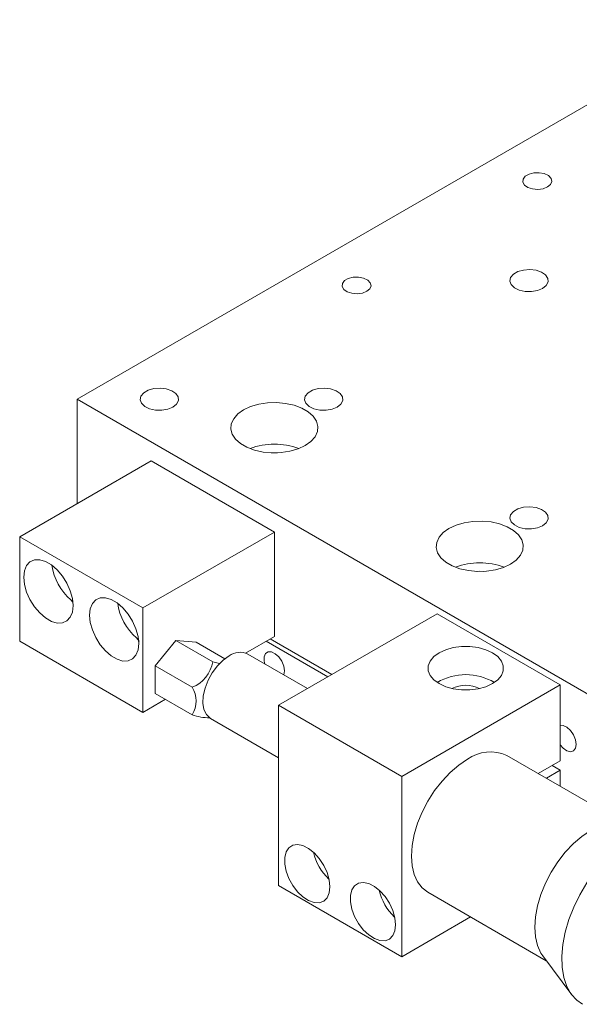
# Model space of a CAD drawing. Header units: millimetres. Extents: x 15158 to 15599, y 321 to 946.
# Tile 2 of 7: x 15324 to 15373, y 452 to 537. Entities that reach past the tile are written whole.
import ezdxf

# ---------------------------------------------------------------- set-up
doc = ezdxf.new("R2010")
doc.units = ezdxf.units.MM
doc.header["$LTSCALE"] = 0.3
doc.layers.add('标注', color=1, linetype='Continuous', lineweight=18)

# ---------------------------------------------------------------- blocks, each defined once
blk = doc.blocks.new('Y7')
at = {"color": 7, "linetype": 'Continuous', "lineweight": 15}
for p, q in [((1661.434, 470.484), (1604.865, 437.828)), ((1604.865, 437.828), (1661.434, 405.171)), ((1604.865, 437.828), (1604.865, 428.847)), ((1611.229, 432.521), (1599.916, 425.99)), ((1611.229, 432.521), (1621.836, 426.398)), ((1621.836, 426.398), (1610.522, 419.867)), ((1621.836, 426.398), (1621.836, 417.416)), ((1599.916, 425.99), (1599.916, 417.008)), ((1599.916, 425.99), (1610.522, 419.867)), ((1604.324, 420.566), (1604.485, 420.473)), ((1604.462, 420.384), (1604.324, 420.566)), ((1610.522, 419.867), (1610.522, 410.885)), ((1635.837, 419.377), (1622.189, 411.499)), ((1646.443, 413.254), (1635.837, 419.377)), ((1599.916, 417.008), (1610.522, 410.885)), ((1610.191, 417.023), (1609.981, 417.3)), ((1609.981, 417.3), (1610.142, 417.207)), ((1610.191, 417.023), (1610.145, 416.953)), ((1613.351, 417.079), (1611.583, 414.88)), ((1613.351, 417.079), (1616.533, 415.242)), ((1615.118, 416.921), (1613.351, 417.079)), ((1615.118, 416.921), (1617.582, 415.499)), ((1619.36, 415.987), (1621.836, 417.416)), ((1621.129, 417.008), (1626.43, 413.947)), ((1621.482, 417.212), (1626.784, 414.151)), ((1624.682, 412.937), (1619.547, 415.902)), ((1611.583, 414.88), (1614.765, 413.043)), ((1611.583, 414.88), (1611.583, 412.523)), ((1646.443, 413.254), (1632.796, 405.376)), ((1646.443, 406.722), (1646.443, 413.254)), ((1610.522, 410.885), (1612.472, 412.01)), ((1611.583, 412.523), (1614.765, 410.686)), ((1632.796, 405.376), (1622.189, 411.499)), ((1622.189, 411.499), (1622.189, 395.984)), ((1616.347, 410.359), (1622.189, 406.986)), ((1652.044, 401.298), (1641.853, 407.181)), ((1646.443, 406.722), (1644.546, 405.626)), ((1645.253, 405.218), (1646.443, 405.905)), ((1645.736, 406.313), (1646.443, 405.905)), ((1646.443, 404.531), (1646.443, 405.905)), ((1632.796, 405.376), (1632.796, 389.861)), ((1632.796, 389.861), (1622.189, 395.984)), ((1635.053, 395.403), (1645.245, 389.52)), ((1632.796, 389.861), (1638.725, 393.284)), ((1644.942, 389.925), (1647.448, 386.573))]:
    blk.add_line(p, q, dxfattribs=at)
at = {"color": 7, "linetype": 'Continuous', "lineweight": 15, "flags": 128}
for points in [[(1645.347, 456.095), (1645.607, 456.314), (1645.712, 456.572), (1645.649, 456.834), (1645.425, 457.066), (1645.072, 457.236), (1644.636, 457.32), (1644.177, 457.308), (1643.757, 457.2), (1643.432, 457.013), (1643.247, 456.77), (1643.225, 456.505), (1643.371, 456.254), (1643.665, 456.05), (1644.066, 455.921), (1644.521, 455.884), (1644.968, 455.945), (1645.347, 456.095)], [(1629.791, 447.114), (1630.05, 447.333), (1630.156, 447.591), (1630.092, 447.854), (1629.869, 448.086), (1629.515, 448.255), (1629.08, 448.339), (1628.621, 448.327), (1628.201, 448.22), (1627.876, 448.032), (1627.69, 447.79), (1627.669, 447.525), (1627.815, 447.274), (1628.108, 447.07), (1628.51, 446.94), (1628.965, 446.904), (1629.412, 446.965), (1629.791, 447.114)], [(1644.923, 447.359), (1645.239, 447.615), (1645.394, 447.915), (1645.371, 448.228), (1645.174, 448.52), (1644.823, 448.76), (1644.356, 448.92), (1643.824, 448.985), (1643.285, 448.946), (1642.797, 448.808), (1642.413, 448.586), (1642.175, 448.305), (1642.108, 447.994), (1642.219, 447.687), (1642.497, 447.417), (1642.912, 447.215), (1643.418, 447.101), (1643.96, 447.088), (1644.481, 447.177), (1644.923, 447.359)], [(1613.103, 437.154), (1613.419, 437.409), (1613.574, 437.71), (1613.551, 438.023), (1613.354, 438.315), (1613.003, 438.555), (1612.536, 438.715), (1612.005, 438.779), (1611.466, 438.741), (1610.978, 438.603), (1610.594, 438.381), (1610.355, 438.1), (1610.288, 437.788), (1610.399, 437.482), (1610.677, 437.212), (1611.092, 437.01), (1611.598, 436.896), (1612.14, 436.883), (1612.661, 436.972), (1613.103, 437.154)], [(1627.245, 437.154), (1627.561, 437.409), (1627.716, 437.71), (1627.693, 438.023), (1627.496, 438.315), (1627.145, 438.555), (1626.678, 438.715), (1626.147, 438.779), (1625.608, 438.741), (1625.12, 438.603), (1624.736, 438.381), (1624.497, 438.1), (1624.43, 437.788), (1624.541, 437.482), (1624.819, 437.212), (1625.234, 437.01), (1625.74, 436.896), (1626.283, 436.883), (1626.803, 436.972), (1627.245, 437.154)], [(1624.488, 433.848), (1624.981, 434.2), (1625.337, 434.603), (1625.54, 435.04), (1625.581, 435.492), (1625.458, 435.939), (1625.177, 436.361), (1624.75, 436.741), (1624.196, 437.061), (1623.538, 437.307), (1622.806, 437.47), (1622.032, 437.54), (1621.249, 437.517), (1620.492, 437.4), (1619.793, 437.194), (1619.184, 436.909), (1618.691, 436.558), (1618.335, 436.154), (1618.132, 435.717), (1618.091, 435.265), (1618.214, 434.818), (1618.495, 434.396), (1618.922, 434.016), (1619.476, 433.696), (1620.133, 433.45), (1620.865, 433.287), (1621.64, 433.217), (1622.423, 433.24), (1623.18, 433.358), (1623.878, 433.563), (1624.488, 433.848)], [(1622.117, 433.22), (1621.836, 433.229), (1621.555, 433.22)], [(1644.923, 426.949), (1645.239, 427.204), (1645.394, 427.505), (1645.371, 427.818), (1645.174, 428.11), (1644.823, 428.35), (1644.356, 428.51), (1643.824, 428.574), (1643.285, 428.536), (1642.797, 428.398), (1642.413, 428.176), (1642.175, 427.894), (1642.108, 427.583), (1642.219, 427.276), (1642.497, 427.007), (1642.912, 426.804), (1643.418, 426.69), (1643.96, 426.677), (1644.481, 426.767), (1644.923, 426.949)], [(1642.165, 423.643), (1642.659, 423.994), (1643.014, 424.398), (1643.217, 424.835), (1643.258, 425.287), (1643.136, 425.734), (1642.855, 426.156), (1642.428, 426.536), (1641.874, 426.856), (1641.216, 427.102), (1640.484, 427.265), (1639.71, 427.335), (1638.927, 427.312), (1638.17, 427.194), (1637.471, 426.989), (1636.862, 426.704), (1636.369, 426.352), (1636.013, 425.949), (1635.81, 425.512), (1635.769, 425.06), (1635.891, 424.613), (1636.172, 424.191), (1636.599, 423.811), (1637.154, 423.491), (1637.811, 423.245), (1638.543, 423.082), (1639.317, 423.012), (1640.1, 423.035), (1640.857, 423.152), (1641.556, 423.358), (1642.165, 423.643)], [(1604.512, 420.07), (1604.45, 420.692), (1604.269, 421.349), (1603.978, 422.002), (1603.595, 422.615), (1603.143, 423.151), (1602.646, 423.579), (1602.135, 423.874), (1601.638, 424.019), (1601.185, 424.006), (1600.803, 423.836), (1600.512, 423.517), (1600.331, 423.07), (1600.269, 422.519), (1600.331, 421.898), (1600.512, 421.241), (1600.803, 420.587), (1601.185, 419.974), (1601.638, 419.439), (1602.135, 419.011), (1602.646, 418.715), (1603.143, 418.57), (1603.595, 418.583), (1603.978, 418.754), (1604.269, 419.072), (1604.45, 419.519), (1604.512, 420.07)], [(1639.795, 423.015), (1639.514, 423.024), (1639.232, 423.015)], [(1610.169, 416.804), (1610.107, 417.426), (1609.926, 418.083), (1609.635, 418.737), (1609.252, 419.349), (1608.8, 419.885), (1608.303, 420.313), (1607.792, 420.608), (1607.295, 420.754), (1606.842, 420.741), (1606.459, 420.57), (1606.169, 420.252), (1605.988, 419.804), (1605.926, 419.254), (1605.988, 418.632), (1606.169, 417.975), (1606.459, 417.321), (1606.842, 416.709), (1607.295, 416.173), (1607.792, 415.745), (1608.303, 415.45), (1608.8, 415.304), (1609.252, 415.317), (1609.635, 415.488), (1609.926, 415.806), (1610.107, 416.254), (1610.169, 416.804)], [(1622.72, 414.456), (1622.66, 414.859), (1622.489, 415.277), (1622.23, 415.652), (1621.917, 415.935), (1621.594, 416.088), (1621.303, 416.088), (1621.084, 415.937), (1620.967, 415.655), (1620.967, 415.28), (1621.018, 415.052)], [(1640.61, 413.356), (1641.063, 413.684), (1641.379, 414.063), (1641.541, 414.473), (1641.541, 414.893), (1641.379, 415.302), (1641.063, 415.681), (1640.61, 416.009), (1640.041, 416.271), (1639.385, 416.454), (1638.675, 416.547), (1637.948, 416.547), (1637.238, 416.454), (1636.582, 416.271), (1636.013, 416.009), (1635.56, 415.681), (1635.244, 415.302), (1635.082, 414.893), (1635.082, 414.473), (1635.244, 414.063), (1635.56, 413.684), (1636.013, 413.356), (1636.582, 413.094), (1637.238, 412.912), (1637.948, 412.818), (1638.675, 412.818), (1639.385, 412.912), (1640.041, 413.094), (1640.61, 413.356)], [(1616.347, 410.359), (1616.301, 410.387), (1615.987, 410.693), (1615.779, 411.129), (1615.688, 411.674), (1615.718, 412.298), (1615.869, 412.966), (1616.132, 413.643), (1616.492, 414.292), (1616.931, 414.879), (1617.425, 415.371), (1617.947, 415.743)], [(1616.533, 415.242), (1616.875, 415.143), (1617.117, 415.082)], [(1622.654, 414.108), (1622.66, 414.122), (1622.72, 414.456)], [(1647.822, 408.13), (1647.762, 408.533), (1647.591, 408.951), (1647.332, 409.327), (1647.02, 409.61), (1646.696, 409.762), (1646.443, 409.772)], [(1646.443, 408.081), (1646.696, 407.798), (1647.02, 407.577), (1647.332, 407.499), (1647.591, 407.576), (1647.762, 407.796), (1647.822, 408.13)], [(1635.053, 395.403), (1635.053, 395.403), (1634.563, 395.783), (1634.169, 396.298), (1633.88, 396.937), (1633.704, 397.682), (1633.645, 398.517), (1633.704, 399.419), (1633.88, 400.368), (1634.169, 401.34), (1634.563, 402.31), (1635.053, 403.256), (1635.627, 404.153), (1636.27, 404.979), (1636.967, 405.715), (1637.701, 406.342), (1638.453, 406.845)], [(1644.942, 389.925), (1644.775, 390.175), (1644.487, 390.814), (1644.31, 391.559), (1644.251, 392.393), (1644.31, 393.296), (1644.487, 394.245), (1644.775, 395.217), (1645.169, 396.187), (1645.659, 397.133), (1646.233, 398.03), (1646.877, 398.856), (1647.574, 399.592), (1648.307, 400.219), (1649.059, 400.722)], [(1648.345, 385.767), (1647.859, 386.121), (1647.39, 386.653), (1647.022, 387.311), (1646.763, 388.082), (1646.618, 388.952), (1646.588, 389.903), (1646.676, 390.916), (1646.879, 391.973), (1647.193, 393.052), (1647.612, 394.133), (1648.128, 395.194), (1648.732, 396.215), (1649.41, 397.176), (1650.15, 398.058), (1650.938, 398.844), (1651.759, 399.518), (1652.595, 400.069)], [(1626.609, 395.883), (1626.548, 396.476), (1626.368, 397.103), (1626.082, 397.724), (1625.706, 398.3), (1625.265, 398.794), (1624.786, 399.176), (1624.3, 399.421), (1623.836, 399.515), (1623.425, 399.451), (1623.091, 399.233), (1622.856, 398.876), (1622.735, 398.4), (1622.735, 397.838), (1622.856, 397.222), (1623.091, 396.594), (1623.425, 395.991), (1623.836, 395.451), (1624.3, 395.01), (1624.786, 394.694), (1625.265, 394.523), (1625.706, 394.508), (1626.082, 394.65), (1626.368, 394.94), (1626.548, 395.36), (1626.609, 395.883)], [(1632.266, 392.617), (1632.205, 393.211), (1632.025, 393.838), (1631.739, 394.458), (1631.363, 395.034), (1630.922, 395.528), (1630.443, 395.91), (1629.957, 396.156), (1629.493, 396.249), (1629.082, 396.185), (1628.748, 395.968), (1628.513, 395.61), (1628.392, 395.135), (1628.392, 394.572), (1628.513, 393.957), (1628.748, 393.328), (1629.082, 392.725), (1629.493, 392.186), (1629.957, 391.744), (1630.443, 391.428), (1630.922, 391.257), (1631.363, 391.242), (1631.739, 391.384), (1632.025, 391.674), (1632.205, 392.094), (1632.266, 392.617)]]:
    blk.add_lwpolyline(points, dxfattribs=at)
at = {"color": 7, "linetype": 'Continuous', "lineweight": 15}
for centre, radius, start, end in [((1621.836, 427.973), 5.987, 69.53956, 110.46044), ((1639.514, 417.768), 5.987, 69.53956, 110.46044), ((1607.402, 424.184), 4.75, 187.75094, 229.61118), ((1613.059, 420.918), 4.75, 187.75094, 229.61118), ((1618.879, 414.489), 1.563, 64.69423, 126.61623), ((1613.724, 415.69), 2.844, 291.465, 350.94586), ((1638.311, 409.327), 4.809, 59.20732, 120.79268), ((1612.853, 411.865), 2.246, 328.35051, 31.64949), ((1638.311, 410.624), 2.599, 62.84007, 117.15993), ((1616.308, 414.912), 4.499, 249.93678, 269.41365), ((1640.441, 404.1), 3.389, 65.39271, 125.91774), ((1629.578, 399.842), 4.489, 192.69169, 227.30293), ((1635.235, 396.576), 4.489, 192.69169, 227.30293)]:
    blk.add_arc(centre, radius, start, end, dxfattribs=at)

msp = doc.modelspace()

# ---------------------------------------------------------------- block references
at = {"layer": '标注'}
msp.add_blockref('Y7', (13724.495, 66.337), dxfattribs=at)

doc.saveas('drawing.dxf')
